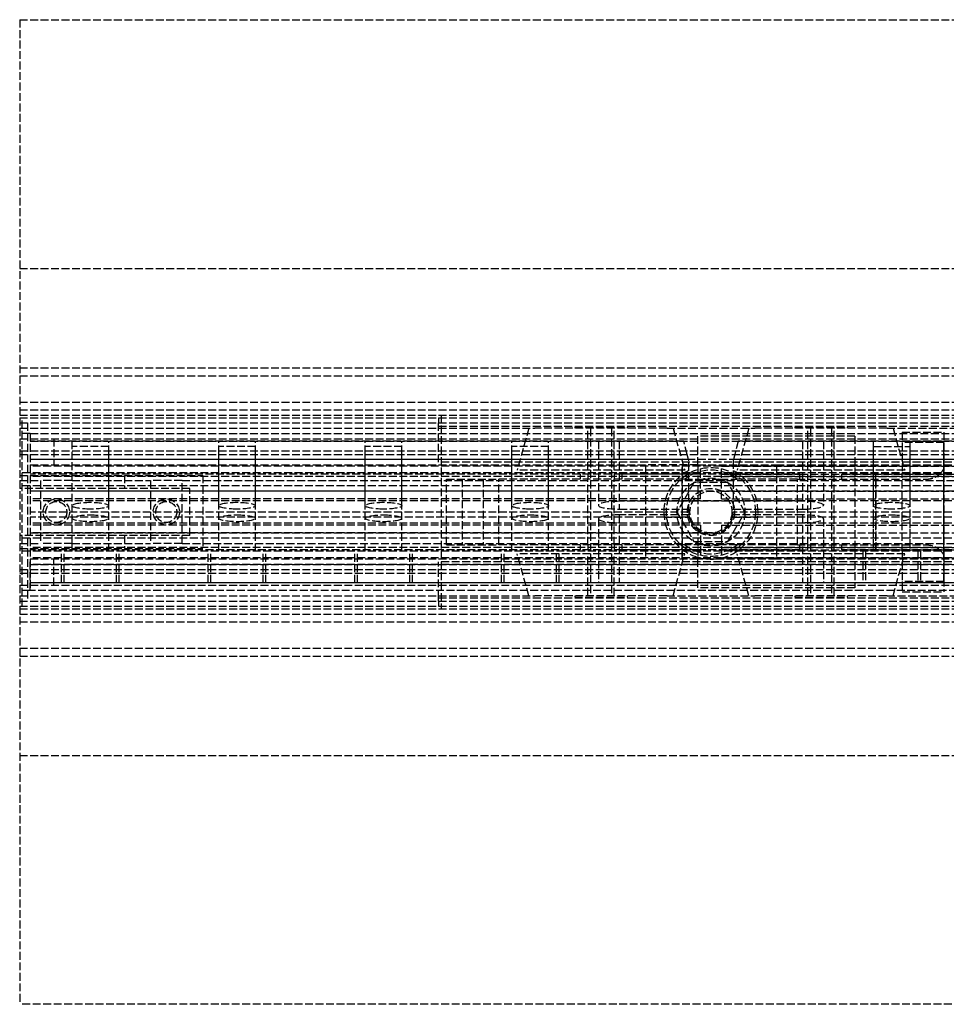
# Model space of a CAD drawing. Header units: millimetres. Extents: x 0 to 2050, y -94 to 94.
# Tile 1 of 3: x 0 to 177, y -94 to 94. Entities that reach past the tile are written whole.
import ezdxf

# ---------------------------------------------------------------- set-up
doc = ezdxf.new("R2010")
doc.units = ezdxf.units.MM
doc.header["$LTSCALE"] = 10
doc.linetypes.add('ALLCAD_Strich', pattern=[0.2, 0.15, -0.05])
doc.layers.add('BESCH_KONT_sich_schn_grun_2d', color=10, linetype='Continuous')

msp = doc.modelspace()

# ---------------------------------------------------------------- linework, layer by layer
at = {"layer": 'BESCH_KONT_sich_schn_grun_2d', "linetype": 'ALLCAD_Strich'}
for p, q in [((4.547473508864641e-13, 94), (2050, 94)), ((4.547473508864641e-13, 94), (4.547473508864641e-13, -94)), ((4.547473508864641e-13, 46.5), (2050, 46.5)), ((5.684341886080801e-13, 27.49999999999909), (2050, 27.49999999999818)), ((4.547473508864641e-13, 27.5), (2050, 27.5)), ((5.684341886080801e-13, 25.99999999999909), (2050, 25.99999999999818)), ((0.002713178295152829, 25.99499999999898), (5.684341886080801e-13, 25.99499999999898)), ((0.001705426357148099, 25.99999999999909), (0.001705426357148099, 25.99499999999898)), ((0.002713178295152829, 25.99999999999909), (0.002713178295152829, 25.99499999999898)), ((0.002713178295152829, 25.99499999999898), (0.003488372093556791, 25.99499999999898)), ((0.002868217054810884, 25.99999999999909), (0.002868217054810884, 25.99499999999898)), ((0.003333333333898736, 25.99999999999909), (0.003333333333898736, 25.99499999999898)), ((0.003488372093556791, 25.99999999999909), (0.003488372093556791, 25.99499999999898)), ((0.003488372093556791, 25.99499999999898), (0.006201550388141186, 25.99499999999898)), ((0.004496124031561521, 25.99999999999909), (0.004496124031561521, 25.99499999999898)), ((0.006201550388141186, 25.99999999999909), (0.006201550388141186, 25.99499999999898)), ((0.007131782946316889, 25.99999999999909), (0.007131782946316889, 25.99499999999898)), ((0.01085271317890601, 25.99499999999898), (0.007131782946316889, 25.99499999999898)), ((0.008837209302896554, 25.99999999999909), (0.008837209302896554, 25.99499999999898)), ((0.008857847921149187, 25.99499999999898), (0.008857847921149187, 25.99999999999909)), ((0.0104082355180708, 25.99999999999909), (0.0104082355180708, 25.99499999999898)), ((0.01085271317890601, 25.99999999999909), (0.01085271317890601, 25.99499999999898)), ((0.01085271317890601, 25.99499999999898), (0.01302325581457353, 25.99499999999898)), ((0.01133846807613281, 25.99999999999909), (0.01133846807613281, 25.99499999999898)), ((0.01302325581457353, 25.99999999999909), (0.01302325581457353, 25.99499999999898)), ((0.01379844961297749, 25.99999999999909), (0.01379844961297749, 25.99499999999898)), ((0.01651162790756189, 25.99499999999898), (0.01379844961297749, 25.99499999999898)), ((0.01550387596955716, 25.99999999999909), (0.01550387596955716, 25.99499999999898)), ((0.01651162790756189, 25.99999999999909), (0.01651162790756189, 25.99499999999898)), ((0.01651162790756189, 25.99499999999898), (0.01728682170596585, 25.99499999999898)), ((0.01666666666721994, 25.99999999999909), (0.01666666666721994, 25.99499999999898)), ((0.01713178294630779, 25.99999999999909), (0.01713178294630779, 25.99499999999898)), ((0.01728682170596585, 25.99999999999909), (0.01728682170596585, 25.99499999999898)), ((0.01728682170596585, 25.99499999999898), (0.02000000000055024, 25.99499999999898)), ((0.01829457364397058, 25.99999999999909), (0.01829457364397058, 25.99499999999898)), ((0.02000000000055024, 25.99999999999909), (0.02000000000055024, 25.99499999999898)), ((4.547473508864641e-13, 20.99999999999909), (2020, 20.99999999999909)), ((5.684341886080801e-13, 19.49999999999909), (2050, 19.49999999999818)), ((0.002713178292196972, 19.49499999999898), (4.547473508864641e-13, 19.49499999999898)), ((0.001705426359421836, 19.49999999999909), (0.001705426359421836, 19.49499999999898)), ((0.002713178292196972, 19.49999999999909), (0.002713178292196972, 19.49499999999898)), ((0.002713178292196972, 19.49499999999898), (0.003488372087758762, 19.49499999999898)), ((0.002868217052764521, 19.49999999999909), (0.002868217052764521, 19.49499999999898)), ((0.00333333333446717, 19.49999999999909), (0.00333333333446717, 19.49499999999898)), ((0.00348837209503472, 19.49999999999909), (0.00348837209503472, 19.49499999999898)), ((0.00348837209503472, 19.49499999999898), (0.006201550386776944, 19.49499999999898)), ((0.004496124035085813, 19.49999999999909), (0.004496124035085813, 19.49499999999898)), ((0.006201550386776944, 19.49999999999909), (0.006201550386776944, 19.49499999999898)), ((0.007131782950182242, 19.49999999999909), (0.007131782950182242, 19.49499999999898)), ((0.01085271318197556, 19.49499999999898), (0.007131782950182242, 19.49499999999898)), ((0.00883720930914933, 19.49999999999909), (0.00883720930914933, 19.49499999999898)), ((0.008857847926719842, 19.49499999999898), (0.008857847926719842, 19.49999999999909)), ((0.01040823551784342, 19.49999999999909), (0.01040823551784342, 19.49499999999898)), ((0.01085271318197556, 19.49999999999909), (0.01085271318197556, 19.49499999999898)), ((0.01085271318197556, 19.49499999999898), (0.01302325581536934, 19.49499999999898)), ((0.01133846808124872, 19.49999999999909), (0.01133846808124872, 19.49499999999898)), ((0.01302325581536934, 19.49999999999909), (0.01302325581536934, 19.49499999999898)), ((0.01379844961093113, 19.49999999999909), (0.01379844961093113, 19.49499999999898)), ((0.01651162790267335, 19.49499999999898), (0.01379844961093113, 19.49499999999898)), ((0.01550387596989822, 19.49999999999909), (0.01550387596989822, 19.49499999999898)), ((0.01651162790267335, 19.49999999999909), (0.01651162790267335, 19.49499999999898)), ((0.01651162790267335, 19.49499999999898), (0.01728682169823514, 19.49499999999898)), ((0.0166666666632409, 19.49999999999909), (0.0166666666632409, 19.49499999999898)), ((0.01713178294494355, 19.49999999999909), (0.01713178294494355, 19.49499999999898)), ((0.0172868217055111, 19.49999999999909), (0.0172868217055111, 19.49499999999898)), ((0.0172868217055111, 19.49499999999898), (0.01999999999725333, 19.49499999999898)), ((0.0182945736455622, 19.49999999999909), (0.0182945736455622, 19.49499999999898)), ((0.01999999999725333, 19.49999999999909), (0.01999999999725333, 19.49499999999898)), ((4.547473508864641e-13, 18.49999999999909), (2020, 18.49999999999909)), ((4.547473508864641e-13, 17.99999999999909), (2020, 17.99999999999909)), ((5.684341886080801e-13, 16.99999999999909), (2050, 16.99999999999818)), ((0.5000000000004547, -18), (0.5000000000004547, 18)), ((1.500000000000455, 17), (1.500000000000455, -17)), ((1.502713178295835, 16.99499999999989), (1.500000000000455, 16.99499999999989)), ((1.501705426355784, 17), (1.501705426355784, 16.99499999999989)), ((1.502713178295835, 17), (1.502713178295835, 16.99499999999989)), ((1.502713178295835, 16.99499999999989), (1.503488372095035, 16.99499999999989)), ((1.502868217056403, 17), (1.502868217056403, 16.99499999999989)), ((1.503333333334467, 17), (1.503333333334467, 16.99499999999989)), ((1.503488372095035, 17), (1.503488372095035, 16.99499999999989)), ((1.503488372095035, 16.99499999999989), (1.506201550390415, 16.99499999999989)), ((1.504496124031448, 17), (1.504496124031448, 16.99499999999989)), ((1.506201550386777, 17), (1.506201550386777, 16.99499999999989)), ((1.507131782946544, 17), (1.507131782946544, 16.99499999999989)), ((1.510852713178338, 16.99499999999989), (1.507131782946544, 16.99499999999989)), ((1.508837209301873, 17), (1.508837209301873, 16.99499999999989)), ((1.508857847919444, 16.99499999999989), (1.508857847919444, 17)), ((1.510408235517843, 17), (1.510408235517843, 16.99499999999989)), ((1.510852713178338, 17), (1.510852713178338, 16.99499999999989)), ((1.510852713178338, 16.99499999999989), (1.513023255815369, 16.99499999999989)), ((1.511338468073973, 17), (1.511338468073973, 16.99499999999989)), ((1.513023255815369, 17), (1.513023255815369, 16.99499999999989)), ((1.513798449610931, 17), (1.513798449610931, 16.99499999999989)), ((1.516511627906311, 16.99499999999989), (1.513798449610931, 16.99499999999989)), ((1.51550387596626, 17), (1.51550387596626, 16.99499999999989)), ((1.516511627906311, 17), (1.516511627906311, 16.99499999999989)), ((1.516511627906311, 16.99499999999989), (1.517286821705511, 16.99499999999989)), ((1.516666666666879, 17), (1.516666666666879, 16.99499999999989)), ((1.517131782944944, 17), (1.517131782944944, 16.99499999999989)), ((1.517286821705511, 17), (1.517286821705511, 16.99499999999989)), ((1.517286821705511, 16.99499999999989), (1.520000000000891, 16.99499999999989)), ((1.518294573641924, 17), (1.518294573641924, 16.99499999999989)), ((1.519999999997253, 17), (1.519999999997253, 16.99499999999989)), ((80.00000000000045, 18), (80.00000000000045, 17)), ((80.00000000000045, 16.37499999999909), (80.00000000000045, 17)), ((80.50000000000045, 18.5), (80.50000000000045, -18.5)), ((4.547473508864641e-13, 15.99999999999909), (98.36877951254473, 15.99999999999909)), ((80.00000000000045, 9.49999999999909), (80.00000000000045, 16.37499999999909)), ((80.00000000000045, 16.37499999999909), (2020, 16.37499999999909)), ((97.23255813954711, 15.99999999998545), (95.00000000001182, 7.999999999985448)), ((123.6312204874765, 15.99999999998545), (98.36877951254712, 15.99999999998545)), ((106.0000000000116, 16.25000000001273), (116.0000000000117, 16.25000000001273)), ((106.0000000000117, 16.25000000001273), (106.0000000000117, 16.00000000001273)), ((108.5000000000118, 7.999999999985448), (108.5000000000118, 15.99999999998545)), ((109.0000000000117, 16.00000000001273), (109.0000000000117, -15.99999999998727)), ((113.0000000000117, 16.00000000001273), (113.0000000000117, -15.99999999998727)), ((113.5000000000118, 7.999999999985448), (113.5000000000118, 15.99999999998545)), ((116.0000000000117, 16.25000000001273), (116.0000000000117, 16.00000000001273)), ((123.631220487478, 15.99999999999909), (140.3687795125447, 15.99999999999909)), ((124.7674418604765, 15.99999999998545), (127.0000000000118, 7.999999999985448)), ((139.2325581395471, 15.99999999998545), (137.0000000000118, 7.999999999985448)), ((165.6312204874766, 15.99999999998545), (140.368779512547, 15.99999999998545)), ((148.0000000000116, 16.25000000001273), (158.0000000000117, 16.25000000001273)), ((148.0000000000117, 16.25000000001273), (148.0000000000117, 16.00000000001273)), ((150.5000000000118, 7.999999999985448), (150.5000000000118, 15.99999999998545)), ((151.0000000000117, 16.00000000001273), (151.0000000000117, -15.99999999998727)), ((155.0000000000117, 16.00000000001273), (155.0000000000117, -15.99999999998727)), ((155.5000000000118, 7.999999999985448), (155.5000000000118, 15.99999999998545)), ((158.0000000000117, 16.25000000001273), (158.0000000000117, 16.00000000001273)), ((165.631220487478, 15.99999999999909), (408.3687795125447, 15.99999999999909)), ((166.7674418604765, 15.99999999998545), (169.0000000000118, 7.999999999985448)), ((168.5009882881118, 15.25000000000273), (176.5009882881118, 15.25000000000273)), ((168.5009882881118, 15.25000000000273), (168.5009882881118, 13.28464834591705)), ((176.5009882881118, 15.25000000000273), (176.5009882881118, -15.25000000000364)), ((4.547473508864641e-13, 13.99999999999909), (2020, 13.99999999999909)), ((2.000000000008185, 14.99999999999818), (0.5000000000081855, 14.99999999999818)), ((2.000000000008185, 14.99999999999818), (2.000000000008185, -15.00000000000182)), ((2.000000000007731, 14.99999999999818), (1005.000000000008, 14.99999999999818)), ((2.000000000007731, 14.99999999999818), (2.000000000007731, 8.999999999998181)), ((126.8125000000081, 13.49999999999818), (2.000000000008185, 13.49999999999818)), ((2.000000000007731, 13.49999999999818), (1005.000000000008, 13.49999999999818)), ((6.500000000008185, 13.99999999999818), (6.500000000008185, 8.999999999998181)), ((10.00000000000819, 5.999999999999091), (10.00000000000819, 13.49999999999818)), ((17.00000000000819, 1.203703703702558), (17.00000000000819, 13.49999999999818)), ((38.00000000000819, 1.203703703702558), (38.00000000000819, 13.49999999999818)), ((45.00000000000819, 1.203703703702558), (45.00000000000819, 13.49999999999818)), ((66.00000000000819, 1.203703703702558), (66.00000000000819, 13.49999999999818)), ((73.00000000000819, 1.203703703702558), (73.00000000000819, 13.49999999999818)), ((94.00000000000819, 1.203703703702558), (94.00000000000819, 13.49999999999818)), ((101.0000000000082, 1.203703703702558), (101.0000000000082, 13.49999999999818)), ((110.5000000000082, 13.49999999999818), (110.5000000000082, 1.296296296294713)), ((114.5000000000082, 13.49999999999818), (114.5000000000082, 0.5555555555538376)), ((127.4375000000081, 10.99999999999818), (126.8125000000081, 13.49999999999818)), ((159.5000000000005, 14.49999999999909), (129.5000000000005, 14.49999999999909)), ((129.5000000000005, 8.99999999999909), (129.5000000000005, 14.49999999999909)), ((137.1875000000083, 13.49999999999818), (136.5625000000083, 10.99999999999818)), ((262.0000000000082, 13.49999999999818), (137.1875000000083, 13.49999999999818)), ((149.5000000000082, 13.49999999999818), (149.5000000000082, 0.5555555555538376)), ((153.5000000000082, 13.49999999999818), (153.5000000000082, 1.296296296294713)), ((159.5000000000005, 14.49999999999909), (159.5000000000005, -14.50000000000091)), ((163.0000000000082, 13.49999999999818), (163.0000000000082, 1.203703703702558)), ((176.4967378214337, 13.28464834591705), (168.5009882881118, 13.28464834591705)), ((168.5009882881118, 13.28464834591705), (168.5009882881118, 7.500000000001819)), ((170.0000000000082, 13.49999999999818), (170.0000000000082, 1.203703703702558)), ((176.4967378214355, -13.28464834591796), (176.4967378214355, 13.28464834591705)), ((4.547473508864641e-13, 11.64999999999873), (2020, 11.64999999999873)), ((17.00000000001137, 12.49999999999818), (10.00000000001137, 12.49999999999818)), ((10.00000000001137, 5.999999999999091), (10.00000000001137, 12.49999999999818)), ((17.00000000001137, -7.500000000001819), (17.00000000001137, 12.49999999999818)), ((45.00000000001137, 12.49999999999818), (38.00000000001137, 12.49999999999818)), ((38.00000000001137, -7.500000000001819), (38.00000000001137, 12.49999999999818)), ((45.00000000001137, -7.500000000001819), (45.00000000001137, 12.49999999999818)), ((73.00000000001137, 12.49999999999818), (66.00000000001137, 12.49999999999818)), ((66.00000000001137, -7.500000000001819), (66.00000000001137, 12.49999999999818)), ((73.00000000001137, -7.500000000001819), (73.00000000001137, 12.49999999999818)), ((101.0000000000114, 12.49999999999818), (94.00000000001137, 12.49999999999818)), ((94.00000000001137, -7.500000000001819), (94.00000000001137, 12.49999999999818)), ((101.0000000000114, -7.500000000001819), (101.0000000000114, 12.49999999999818)), ((163.0000000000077, 12.49999999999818), (170.0000000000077, 12.49999999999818)), ((163.0000000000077, 12.49999999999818), (163.0000000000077, -7.500000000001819)), ((170.0000000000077, 12.49999999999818), (170.0000000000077, -7.500000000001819)), ((4.547473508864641e-13, 10.99999999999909), (2020, 10.99999999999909)), ((127.6875000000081, 9.999999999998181), (2.000000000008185, 9.999999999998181)), ((1005.000000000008, 9.999999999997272), (2.000000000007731, 9.999999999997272)), ((2020, 9.49999999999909), (80.00000000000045, 9.49999999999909)), ((127.6875000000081, 9.999999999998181), (127.4375000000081, 10.99999999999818)), ((127.7500000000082, 9.749999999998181), (127.687500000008, 9.999999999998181)), ((127.7500000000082, 7.933315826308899), (127.7500000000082, 9.749999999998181)), ((136.3125000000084, 9.999999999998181), (136.2500000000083, 9.749999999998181)), ((136.2500000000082, 9.749999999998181), (136.2500000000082, 7.933315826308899)), ((136.5625000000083, 10.99999999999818), (136.3125000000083, 9.999999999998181)), ((262.0000000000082, 9.999999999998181), (136.3125000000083, 9.999999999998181)), ((2.000000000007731, 8.999999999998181), (119.5000000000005, 8.999999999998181)), ((2.00271317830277, 8.994999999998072), (2.000000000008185, 8.994999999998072)), ((130.0000000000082, 8.749999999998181), (2.000000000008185, 8.749999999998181)), ((262.0000000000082, 8.749999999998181), (2.000000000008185, 8.749999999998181)), ((2.001705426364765, 8.999999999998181), (2.001705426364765, 8.994999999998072)), ((2.00271317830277, 8.999999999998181), (2.00271317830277, 8.994999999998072)), ((2.00271317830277, 8.994999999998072), (2.003488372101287, 8.994999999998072)), ((2.002868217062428, 8.999999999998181), (2.002868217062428, 8.994999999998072)), ((2.003333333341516, 8.999999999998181), (2.003333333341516, 8.994999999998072)), ((2.003488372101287, 8.999999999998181), (2.003488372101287, 8.994999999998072)), ((2.003488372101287, 8.994999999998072), (2.006201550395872, 8.994999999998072)), ((2.004496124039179, 8.999999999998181), (2.004496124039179, 8.994999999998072)), ((2.006201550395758, 8.999999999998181), (2.006201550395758, 8.994999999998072)), ((2.007131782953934, 8.999999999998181), (2.007131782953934, 8.994999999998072)), ((2.010852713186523, 8.994999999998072), (2.007131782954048, 8.994999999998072)), ((2.008837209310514, 8.999999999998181), (2.008837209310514, 8.994999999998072)), ((2.008857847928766, 8.994999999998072), (2.008857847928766, 8.999999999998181)), ((2.010408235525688, 8.999999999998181), (2.010408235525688, 8.994999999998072)), ((2.010852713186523, 8.999999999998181), (2.010852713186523, 8.994999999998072)), ((2.010852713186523, 8.994999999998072), (2.013023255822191, 8.994999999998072)), ((2.011338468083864, 8.999999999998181), (2.011338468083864, 8.994999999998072)), ((2.013023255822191, 8.999999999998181), (2.013023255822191, 8.994999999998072)), ((2.013798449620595, 8.999999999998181), (2.013798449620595, 8.994999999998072)), ((2.016511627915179, 8.994999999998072), (2.013798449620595, 8.994999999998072)), ((2.015503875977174, 8.999999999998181), (2.015503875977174, 8.994999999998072)), ((2.016511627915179, 8.999999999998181), (2.016511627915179, 8.994999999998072)), ((2.016511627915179, 8.994999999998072), (2.017286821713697, 8.994999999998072)), ((2.016666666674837, 8.999999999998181), (2.016666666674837, 8.994999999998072)), ((2.017131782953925, 8.999999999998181), (2.017131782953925, 8.994999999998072)), ((2.017286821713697, 8.999999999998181), (2.017286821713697, 8.994999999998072)), ((2.017286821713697, 8.994999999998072), (2.020000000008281, 8.994999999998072)), ((2.018294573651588, 8.999999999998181), (2.018294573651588, 8.994999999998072)), ((2.020000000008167, 8.999999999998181), (2.020000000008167, 8.994999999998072)), ((127.0000000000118, 7.999999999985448), (95.00000000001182, 7.999999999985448)), ((129.5000000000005, 8.99999999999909), (119.5000000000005, 8.99999999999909)), ((119.5000000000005, 8.99999999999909), (119.5000000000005, -9.00000000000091)), ((126.5000000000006, -9.00000000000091), (126.5000000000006, 8.99999999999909)), ((126.5000000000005, 8.99999999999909), (126.5000000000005, -9.00000000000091)), ((127.7500000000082, -1.818989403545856e-12), (127.7500000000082, 7.933315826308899)), ((129.5000000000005, 8.99999999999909), (144.5000000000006, 8.99999999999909)), ((129.5000000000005, 8.99999999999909), (129.5000000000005, -9.00000000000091)), ((130.0000000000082, 6.749999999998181), (130.0000000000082, 8.749999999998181)), ((134.0000000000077, 8.749999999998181), (262.0000000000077, 8.749999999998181)), ((134.0000000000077, 6.749999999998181), (134.0000000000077, 8.749999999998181)), ((136.2500000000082, 7.933315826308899), (136.2500000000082, -1.818989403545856e-12)), ((169.0000000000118, 7.999999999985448), (137.0000000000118, 7.999999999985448)), ((144.5000000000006, 8.99999999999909), (144.5000000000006, -9.00000000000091)), ((144.5000000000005, 8.999999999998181), (619.5000000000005, 8.999999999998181)), ((176.4639936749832, -8.209515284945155), (176.4639936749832, 8.209515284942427)), ((2020, 7.499999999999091), (4.547473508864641e-13, 7.499999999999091)), ((7.73070496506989e-12, 7), (35.00000000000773, 7)), ((4.547473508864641e-13, 5.999999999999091), (4.000000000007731, 5.999999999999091)), ((106.9999999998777, 7.249999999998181), (2.000000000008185, 7.249999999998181)), ((106.9999999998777, 7.249999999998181), (2.000000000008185, 7.249999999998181)), ((130.0000000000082, 6.749999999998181), (2.000000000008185, 6.749999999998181)), ((262.0000000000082, 6.749999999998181), (2.000000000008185, 6.749999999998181)), ((10.00000000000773, 5.999999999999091), (4.000000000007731, 5.999999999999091)), ((4.000000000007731, 5.999999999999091), (4.000000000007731, -6.000000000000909)), ((10.00000000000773, -6.000000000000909), (10.00000000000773, 5.999999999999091)), ((10.00000000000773, 5.999999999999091), (25.00000000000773, 5.999999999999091)), ((20.00000000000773, 7), (20.00000000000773, 4.5)), ((31.00000000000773, 5.999999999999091), (25.00000000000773, 5.999999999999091)), ((25.00000000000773, 5.999999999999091), (25.00000000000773, -6.000000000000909)), ((31.00000000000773, -6.000000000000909), (31.00000000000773, 5.999999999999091)), ((31.00000000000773, 5.999999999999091), (1989.000000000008, 5.999999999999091)), ((35.00000000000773, 7), (35.00000000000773, -7)), ((81.50000000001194, 6.250000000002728), (91.50000000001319, 6.250000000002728)), ((81.50000000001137, -6.250000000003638), (81.50000000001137, 6.250000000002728)), ((84.50000000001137, 6.250000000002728), (84.50000000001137, -6.250000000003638)), ((88.50000000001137, 6.250000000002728), (88.50000000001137, -6.250000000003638)), ((127.0062539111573, 6.250000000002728), (91.50000000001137, 6.250000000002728)), ((91.50000000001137, -6.250000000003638), (91.50000000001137, 6.250000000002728)), ((91.50170542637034, 6.244651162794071), (91.50170542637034, 6.247286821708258)), ((91.50271317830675, 6.2419379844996), (91.50348837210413, 6.2419379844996)), ((91.5028682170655, 6.248449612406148), (91.50333333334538, 6.248449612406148)), ((91.50333333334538, 6.243488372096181), (91.5028682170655, 6.243488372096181)), ((91.50449612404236, 6.247286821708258), (91.50449612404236, 6.244651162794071)), ((91.50620155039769, 6.244651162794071), (91.50620155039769, 6.247286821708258)), ((91.50713178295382, 6.24984496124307), (91.50713178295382, 6.242093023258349)), ((91.50883720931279, 6.24984496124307), (91.50713178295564, 6.24984496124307)), ((91.50713178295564, 6.242093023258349), (91.51085271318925, 6.242093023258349)), ((91.50883720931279, 6.247209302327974), (91.50883720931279, 6.24984496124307)), ((91.51085271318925, 6.247209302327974), (91.50883720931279, 6.247209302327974)), ((91.50885784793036, 6.243643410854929), (91.50885784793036, 6.245813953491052)), ((91.50885784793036, 6.245813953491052), (91.51040823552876, 6.245813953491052)), ((91.51040823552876, 6.243643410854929), (91.50885784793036, 6.243643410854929)), ((91.51133846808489, 6.244883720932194), (91.51133846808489, 6.244573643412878)), ((91.51302325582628, 6.244263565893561), (91.51302325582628, 6.245038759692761)), ((91.51379844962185, 6.247286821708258), (91.51379844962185, 6.244651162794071)), ((91.51550387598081, 6.244651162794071), (91.51550387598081, 6.247286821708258)), ((91.51651162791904, 6.2419379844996), (91.51728682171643, 6.2419379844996)), ((91.51666666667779, 6.248449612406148), (91.51713178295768, 6.248449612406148)), ((91.51713178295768, 6.243488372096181), (91.51666666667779, 6.243488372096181)), ((91.51829457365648, 6.247286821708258), (91.51829457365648, 6.244651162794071)), ((91.5200000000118, 6.244651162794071), (91.5200000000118, 6.247286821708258)), ((114.9999999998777, 7.249999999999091), (106.9999999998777, 7.25)), ((106.9999999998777, 7.25), (106.9999999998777, 6.25)), ((108.4999999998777, 7.25), (108.4999999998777, 6.25)), ((108.5000000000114, -6.250000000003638), (108.5000000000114, 6.250000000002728)), ((113.4999999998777, 7.249999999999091), (113.4999999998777, 6.249999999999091)), ((113.5000000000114, -6.250000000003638), (113.5000000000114, 6.250000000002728)), ((130.0000000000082, 7.249999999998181), (114.9999999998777, 7.249999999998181)), ((149.0000000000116, 7.249999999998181), (114.9999999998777, 7.249999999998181)), ((114.9999999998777, 7.249999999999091), (114.9999999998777, 6.249999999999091)), ((127.0062539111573, 6.250000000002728), (130.2146428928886, 6.250000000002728)), ((130.0000000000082, 2.499999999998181), (130.0000000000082, 6.749999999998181)), ((130.2146428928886, 6.250000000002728), (133.7853571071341, 6.250000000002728)), ((133.7853571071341, 6.250000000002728), (136.9937460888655, 6.250000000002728)), ((134.0000000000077, 7.249999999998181), (149.0000000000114, 7.249999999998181)), ((134.0000000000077, 6.749999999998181), (262.0000000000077, 6.749999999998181)), ((134.0000000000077, 2.499999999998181), (134.0000000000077, 6.749999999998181)), ((148.5000000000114, 6.250000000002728), (136.9937460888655, 6.250000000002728)), ((148.5000000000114, -6.250000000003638), (148.5000000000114, 6.250000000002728)), ((148.5000000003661, 6.250000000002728), (172.8759885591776, 6.250000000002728)), ((149.0000000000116, 7.25), (157.0000000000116, 7.249999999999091)), ((149.0000000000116, 6.249999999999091), (149.0000000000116, 7.249999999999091)), ((150.5000000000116, 6.249999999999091), (150.5000000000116, 7.249999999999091)), ((150.5000000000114, -6.250000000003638), (150.5000000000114, 6.250000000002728)), ((155.5000000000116, 6.249999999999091), (155.5000000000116, 7.249999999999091)), ((155.5000000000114, -6.250000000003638), (155.5000000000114, 6.250000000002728)), ((157.0000000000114, 7.249999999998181), (262.0000000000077, 7.249999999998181)), ((262.0000000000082, 7.249999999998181), (157.0000000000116, 7.249999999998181)), ((157.0000000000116, 6.249999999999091), (157.0000000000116, 7.249999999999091)), ((163.5000000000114, 6.250000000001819), (163.5000000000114, 7.500000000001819)), ((163.5000000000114, 6.250000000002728), (163.5000000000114, -6.250000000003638)), ((163.5009882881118, -7.500000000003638), (163.5009882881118, 7.500000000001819)), ((168.5009882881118, -7.500000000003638), (168.5009882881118, 7.500000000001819)), ((2020, 4.999999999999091), (4.547473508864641e-13, 4.999999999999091)), ((0.002713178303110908, 4.5), (7.73070496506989e-12, 4.5)), ((0.002713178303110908, 4.494999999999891), (7.73070496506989e-12, 4.494999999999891)), ((0.001705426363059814, 4.5), (0.001705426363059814, 4.494999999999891)), ((0.002713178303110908, 4.494999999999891), (0.002713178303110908, 4.5)), ((0.002713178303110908, 4.494999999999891), (0.003488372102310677, 4.494999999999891)), ((0.002863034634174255, 4.5), (0.002868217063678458, 4.5)), ((0.002868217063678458, 4.5), (0.002868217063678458, 4.494999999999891)), ((0.003333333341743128, 4.5), (0.002868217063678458, 4.5)), ((0.003333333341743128, 4.5), (0.003333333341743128, 4.494999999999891)), ((0.003481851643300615, 4.5), (0.003488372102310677, 4.5)), ((0.01651162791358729, 4.5), (0.003488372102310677, 4.5)), ((0.003488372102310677, 4.5), (0.003488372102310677, 4.494999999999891)), ((0.003488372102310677, 4.494999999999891), (0.00620155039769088, 4.494999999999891)), ((0.004496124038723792, 4.5), (0.004496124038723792, 4.494999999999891)), ((0.006201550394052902, 4.5), (0.006201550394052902, 4.494999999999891)), ((0.00713178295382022, 4.5), (0.00713178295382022, 4.494999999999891)), ((0.01085271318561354, 4.494999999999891), (0.00713178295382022, 4.494999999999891)), ((0.00883720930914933, 4.5), (0.00883720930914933, 4.494999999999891)), ((0.008857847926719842, 4.494999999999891), (0.008857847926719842, 4.5)), ((0.01040823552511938, 4.5), (0.01040823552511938, 4.494999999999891)), ((0.01085271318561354, 4.5), (0.01085271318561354, 4.494999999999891)), ((0.01085271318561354, 4.494999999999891), (0.0130232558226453, 4.494999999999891)), ((0.01133846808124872, 4.5), (0.01133846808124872, 4.494999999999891)), ((0.0130232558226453, 4.5), (0.0130232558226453, 4.494999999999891)), ((0.01379844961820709, 4.5), (0.01379844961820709, 4.494999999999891)), ((0.01651162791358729, 4.494999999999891), (0.01379844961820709, 4.494999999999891)), ((0.0155038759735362, 4.5), (0.0155038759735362, 4.494999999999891)), ((0.01651162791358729, 4.494999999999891), (0.01651162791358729, 4.5)), ((0.01651162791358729, 4.494999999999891), (0.01728682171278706, 4.494999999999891)), ((0.01666148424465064, 4.5), (0.01666666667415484, 4.5)), ((0.01666666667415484, 4.5), (0.01666666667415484, 4.494999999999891)), ((0.01713178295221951, 4.5), (0.01666666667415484, 4.5)), ((0.01713178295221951, 4.5), (0.01713178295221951, 4.494999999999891)), ((0.017280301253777, 4.5), (0.01728682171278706, 4.5)), ((32.50000000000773, 4.5), (0.01728682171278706, 4.5)), ((0.01728682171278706, 4.5), (0.01728682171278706, 4.494999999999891)), ((0.01728682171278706, 4.494999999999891), (0.02000000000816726, 4.494999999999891)), ((0.01829457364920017, 4.5), (0.01829457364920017, 4.494999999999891)), ((0.02000000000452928, 4.5), (0.02000000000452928, 4.494999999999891)), ((2.00271317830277, 3.999999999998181), (2.000000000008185, 3.999999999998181)), ((462.5000000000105, 3.999999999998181), (2.000000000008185, 3.999999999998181)), ((2.001705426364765, 3.994651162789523), (2.001705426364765, 3.99728682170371)), ((2.00271317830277, 3.991937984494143), (2.003488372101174, 3.991937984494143)), ((2.002868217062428, 3.9984496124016), (2.003333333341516, 3.9984496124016)), ((2.003333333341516, 3.993488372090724), (2.002868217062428, 3.993488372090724)), ((2.016511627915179, 3.999999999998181), (2.003488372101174, 3.999999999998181)), ((2.004496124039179, 3.99728682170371), (2.004496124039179, 3.994651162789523)), ((2.006201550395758, 3.994651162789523), (2.006201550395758, 3.99728682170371)), ((2.007131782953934, 3.999844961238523), (2.007131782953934, 3.992093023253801)), ((2.008837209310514, 3.999844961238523), (2.007131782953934, 3.999844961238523)), ((2.007131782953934, 3.992093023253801), (2.010852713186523, 3.992093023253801)), ((2.008837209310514, 3.997209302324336), (2.008837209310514, 3.999844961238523)), ((2.010852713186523, 3.997209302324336), (2.008837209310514, 3.997209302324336)), ((2.008857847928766, 3.993643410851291), (2.008857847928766, 3.995813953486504)), ((2.008857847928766, 3.995813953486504), (2.010408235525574, 3.995813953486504)), ((2.010408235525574, 3.993643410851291), (2.008857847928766, 3.993643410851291)), ((2.01133846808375, 3.994883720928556), (2.01133846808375, 3.99457364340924)), ((2.013023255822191, 3.994263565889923), (2.013023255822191, 3.995038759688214)), ((2.013798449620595, 3.99728682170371), (2.013798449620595, 3.994651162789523)), ((2.015503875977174, 3.994651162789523), (2.015503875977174, 3.99728682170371)), ((2.016511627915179, 3.991937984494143), (2.017286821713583, 3.991937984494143)), ((2.016666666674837, 3.9984496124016), (2.017131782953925, 3.9984496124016)), ((2.017131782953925, 3.993488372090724), (2.016666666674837, 3.993488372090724)), ((130.0000000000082, 3.999999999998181), (2.017286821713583, 3.999999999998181)), ((2.018294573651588, 3.99728682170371), (2.018294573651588, 3.994651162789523)), ((2.020000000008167, 3.994651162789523), (2.020000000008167, 3.99728682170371)), ((32.50000000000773, -4.5), (32.50000000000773, 4.5)), ((128.7500000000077, 5.629165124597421), (125.5000000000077, -1.818989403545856e-12)), ((135.2500000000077, 5.629165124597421), (128.7500000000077, 5.629165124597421)), ((134.0000000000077, 3.999999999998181), (262.0000000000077, 3.999999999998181)), ((138.5000000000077, -1.818989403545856e-12), (135.2500000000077, 5.629165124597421)), ((130.0000000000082, 2.499999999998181), (2.000000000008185, 2.499999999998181)), ((262.0000000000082, 2.129629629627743), (2.000000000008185, 2.129629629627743)), ((149.5000000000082, 2.037037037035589), (114.5000000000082, 2.037037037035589)), ((134.0000000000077, 2.499999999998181), (262.0000000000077, 2.499999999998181)), ((114.5000000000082, 0.5555555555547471), (127.7500000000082, 0.5555555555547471)), ((136.2500000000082, 0.5555555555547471), (149.5000000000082, 0.5555555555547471)), ((123.0000000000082, -1.818989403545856e-12), (2.000000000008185, -1.818989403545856e-12)), ((123.0000000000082, -1.818989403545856e-12), (2.000000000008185, -1.818989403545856e-12)), ((123.055728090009, -1.000000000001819), (2.000000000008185, -1.000000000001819)), ((123.055728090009, -1.000000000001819), (2.000000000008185, -1.000000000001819)), ((17.00000000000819, -7.500000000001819), (17.00000000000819, -1.203703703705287)), ((38.00000000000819, -7.500000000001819), (38.00000000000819, -1.203703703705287)), ((45.00000000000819, -7.500000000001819), (45.00000000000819, -1.203703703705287)), ((66.00000000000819, -7.500000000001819), (66.00000000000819, -1.203703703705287)), ((73.00000000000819, -7.500000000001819), (73.00000000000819, -1.203703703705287)), ((94.00000000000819, -7.500000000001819), (94.00000000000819, -1.203703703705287)), ((101.0000000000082, -7.500000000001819), (101.0000000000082, -1.203703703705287)), ((110.5000000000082, -1.296296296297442), (110.5000000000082, -13.50000000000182)), ((114.5000000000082, -0.5555555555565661), (114.5000000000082, -13.50000000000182)), ((127.7864672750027, -0.5555555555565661), (114.5000000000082, -0.5555555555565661)), ((127.7500000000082, -1.818989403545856e-12), (123.0000000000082, -1.818989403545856e-12)), ((127.7500000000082, -1.818989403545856e-12), (123.0000000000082, -1.818989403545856e-12)), ((127.8693220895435, -1.000000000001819), (123.055728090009, -1.000000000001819)), ((123.055728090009, -1.000000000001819), (127.8693220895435, -1.000000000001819)), ((125.5000000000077, -1.818989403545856e-12), (128.7500000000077, -5.629165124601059)), ((135.2500000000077, -5.629165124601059), (138.5000000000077, -1.818989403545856e-12)), ((140.9442719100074, -1.000000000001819), (136.1306779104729, -1.000000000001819)), ((136.1306779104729, -1.000000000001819), (140.9442719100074, -1.000000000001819)), ((149.5000000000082, -0.5555555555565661), (136.2135327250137, -0.5555555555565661)), ((141.0000000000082, -1.818989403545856e-12), (136.2500000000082, -1.818989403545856e-12)), ((141.0000000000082, -1.818989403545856e-12), (136.2500000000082, -1.818989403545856e-12)), ((262.0000000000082, -1.000000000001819), (140.9442719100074, -1.000000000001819)), ((262.0000000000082, -1.000000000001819), (140.9442719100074, -1.000000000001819)), ((262.0000000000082, -1.818989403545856e-12), (141.0000000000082, -1.818989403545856e-12)), ((262.0000000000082, -1.818989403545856e-12), (141.0000000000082, -1.818989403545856e-12)), ((149.5000000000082, -0.5555555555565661), (149.5000000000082, -13.50000000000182)), ((153.5000000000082, -1.296296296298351), (153.5000000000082, -13.50000000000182)), ((163.0000000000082, -1.203703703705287), (163.0000000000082, -7.500000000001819)), ((170.0000000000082, -1.203703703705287), (170.0000000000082, -7.500000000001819)), ((262.0000000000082, -2.129629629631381), (2.000000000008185, -2.129629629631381)), ((130.0000000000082, -2.500000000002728), (2.000000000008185, -2.500000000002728)), ((114.5000000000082, -2.037037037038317), (149.5000000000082, -2.037037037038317)), ((130.0000000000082, -2.500000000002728), (130.0000000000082, -6.750000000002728)), ((134.0000000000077, -2.500000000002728), (262.0000000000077, -2.500000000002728)), ((134.0000000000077, -2.500000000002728), (134.0000000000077, -6.750000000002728)), ((32.50000000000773, -4.5), (7.73070496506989e-12, -4.5)), ((2020, -5.000000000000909), (4.547473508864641e-13, -5.000000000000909)), ((130.0000000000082, -4.000000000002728), (2.000000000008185, -4.000000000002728)), ((2.000000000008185, -4.000000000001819), (462.5000000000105, -4.000000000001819)), ((20.00000000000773, -4.5), (20.00000000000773, -7)), ((128.7500000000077, -5.629165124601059), (135.2500000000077, -5.629165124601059)), ((134.0000000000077, -4.000000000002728), (262.0000000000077, -4.000000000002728)), ((4.547473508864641e-13, -6.000000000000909), (4.000000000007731, -6.000000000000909)), ((7.73070496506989e-12, -7), (35.00000000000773, -7)), ((2020, -7.500000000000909), (4.547473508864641e-13, -7.500000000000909)), ((130.0000000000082, -6.750000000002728), (2.000000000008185, -6.750000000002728)), ((262.0000000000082, -6.750000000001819), (2.000000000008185, -6.750000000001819)), ((106.9999999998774, -7.250000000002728), (2.000000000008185, -7.250000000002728)), ((106.9999999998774, -7.250000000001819), (2.000000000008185, -7.250000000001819)), ((10.00000000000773, -6.000000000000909), (4.000000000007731, -6.000000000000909)), ((8.000000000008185, -13.50000000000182), (8.000000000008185, -7.500000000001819)), ((8.500000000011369, -13.50000000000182), (8.500000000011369, -7.500000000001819)), ((10.00000000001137, -7.500000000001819), (10.00000000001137, -6.000000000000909)), ((10.00000000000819, -7.500000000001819), (10.00000000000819, -6.000000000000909)), ((10.00000000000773, -6.000000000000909), (25.00000000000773, -6.000000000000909)), ((18.50000000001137, -13.50000000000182), (18.50000000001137, -7.500000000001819)), ((19.00000000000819, -13.50000000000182), (19.00000000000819, -7.500000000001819)), ((31.00000000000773, -6.000000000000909), (25.00000000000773, -6.000000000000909)), ((31.00000000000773, -6.000000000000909), (1989.000000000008, -6.000000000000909)), ((36.00000000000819, -13.50000000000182), (36.00000000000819, -7.500000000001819)), ((36.50000000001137, -13.50000000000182), (36.50000000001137, -7.500000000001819)), ((46.50000000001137, -13.50000000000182), (46.50000000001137, -7.500000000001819)), ((47.00000000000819, -13.50000000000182), (47.00000000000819, -7.500000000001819)), ((64.00000000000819, -13.50000000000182), (64.00000000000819, -7.500000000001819)), ((64.50000000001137, -13.50000000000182), (64.50000000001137, -7.500000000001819)), ((74.50000000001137, -13.50000000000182), (74.50000000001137, -7.500000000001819)), ((75.00000000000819, -13.50000000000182), (75.00000000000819, -7.500000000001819)), ((81.50000000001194, -6.250000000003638), (91.50000000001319, -6.250000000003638)), ((127.0062539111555, -6.250000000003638), (91.50000000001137, -6.250000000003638)), ((92.00000000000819, -13.50000000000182), (92.00000000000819, -7.500000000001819)), ((92.50000000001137, -13.50000000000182), (92.50000000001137, -7.500000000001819)), ((102.5000000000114, -13.50000000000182), (102.5000000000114, -7.500000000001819)), ((103.0000000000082, -13.50000000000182), (103.0000000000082, -7.500000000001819)), ((106.9999999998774, -6.25), (106.9999999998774, -7.25)), ((114.9999999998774, -7.25), (106.9999999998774, -7.25)), ((108.4999999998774, -6.25), (108.4999999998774, -7.25)), ((113.4999999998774, -6.25), (113.4999999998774, -7.25)), ((114.9999999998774, -6.25), (114.9999999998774, -7.25)), ((130.0000000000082, -7.250000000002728), (114.9999999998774, -7.250000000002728)), ((149.0000000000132, -7.250000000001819), (114.9999999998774, -7.250000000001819)), ((130.214642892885, -6.250000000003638), (127.0062539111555, -6.250000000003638)), ((130.0000000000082, -6.750000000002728), (130.0000000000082, -8.750000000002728)), ((133.7853571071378, -6.250000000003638), (130.214642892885, -6.250000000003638)), ((136.9937460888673, -6.250000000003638), (133.7853571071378, -6.250000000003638)), ((134.0000000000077, -6.750000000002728), (262.0000000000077, -6.750000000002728)), ((134.0000000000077, -6.750000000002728), (134.0000000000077, -8.750000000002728)), ((134.0000000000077, -7.250000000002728), (149.0000000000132, -7.250000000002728)), ((148.5000000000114, -6.250000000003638), (136.9937460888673, -6.250000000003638)), ((148.5000000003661, -6.250000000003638), (172.8759885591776, -6.250000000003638)), ((149.0000000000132, -7.25), (149.0000000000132, -6.25)), ((149.0000000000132, -7.25), (157.0000000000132, -7.25)), ((150.5000000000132, -7.25), (150.5000000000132, -6.25)), ((155.5000000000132, -7.25), (155.5000000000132, -6.25)), ((157.0000000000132, -7.25), (157.0000000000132, -6.25)), ((157.0000000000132, -7.250000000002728), (262.0000000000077, -7.250000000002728)), ((262.0000000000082, -7.250000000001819), (157.0000000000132, -7.250000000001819)), ((161.0000000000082, -7.500000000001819), (161.0000000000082, -13.50000000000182)), ((161.5000000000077, -7.500000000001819), (161.5000000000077, -13.50000000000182)), ((163.5000000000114, -6.250000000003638), (163.5000000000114, -7.500000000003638)), ((168.5009882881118, -7.500000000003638), (168.5009882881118, -13.28464834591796)), ((171.5000000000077, -7.500000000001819), (171.5000000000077, -13.50000000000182)), ((172.0000000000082, -7.500000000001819), (172.0000000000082, -13.50000000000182)), ((130.0000000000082, -8.750000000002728), (2.000000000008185, -8.750000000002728)), ((262.0000000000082, -8.750000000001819), (2.000000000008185, -8.750000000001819)), ((119.5000000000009, -9.000000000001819), (2.000000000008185, -9.000000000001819)), ((2.000000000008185, -15.00000000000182), (2.000000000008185, -9.000000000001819)), ((2.007906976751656, -9.007131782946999), (2.000155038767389, -9.007131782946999)), ((2.000155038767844, -9.007131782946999), (2.000155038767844, -9.010852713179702)), ((2.001550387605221, -9.003333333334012), (2.001550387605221, -9.002868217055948)), ((2.001550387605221, -9.017131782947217), (2.001550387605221, -9.016666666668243)), ((2.001705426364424, -9.010408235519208), (2.001705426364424, -9.008857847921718)), ((2.001705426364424, -9.008857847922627), (2.003875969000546, -9.008857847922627)), ((2.002325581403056, -9.013023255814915), (2.003100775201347, -9.013023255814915)), ((2.002945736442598, -9.011338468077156), (2.002635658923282, -9.011338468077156)), ((2.002713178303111, -9.001705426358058), (2.005348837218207, -9.001705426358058)), ((2.005348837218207, -9.004496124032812), (2.002713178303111, -9.004496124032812)), ((2.002713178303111, -9.00620155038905), (2.005348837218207, -9.00620155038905)), ((2.005348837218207, -9.013798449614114), (2.002713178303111, -9.013798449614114)), ((2.002713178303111, -9.015503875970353), (2.005348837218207, -9.015503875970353)), ((2.005348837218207, -9.018294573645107), (2.002713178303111, -9.018294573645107)), ((2.002713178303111, -9.020000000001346), (2.005348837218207, -9.020000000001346)), ((2.003875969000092, -9.008857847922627), (2.003875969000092, -9.010408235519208)), ((2.005271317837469, -9.010852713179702), (2.005271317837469, -9.008837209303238)), ((2.005271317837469, -9.008837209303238), (2.007906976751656, -9.008837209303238)), ((2.006511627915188, -9.002868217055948), (2.006511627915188, -9.003333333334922)), ((2.006511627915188, -9.016666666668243), (2.006511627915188, -9.017131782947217)), ((2.00790697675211, -9.008837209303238), (2.00790697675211, -9.007131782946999)), ((2.008062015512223, -9.00348837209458), (2.008062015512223, -9.00271317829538)), ((2.008062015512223, -9.017286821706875), (2.008062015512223, -9.016511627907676)), ((6.500000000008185, -14.00000000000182), (6.500000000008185, -9.000000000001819)), ((127.0000000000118, -7.999999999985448), (95.00000000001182, -7.999999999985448)), ((97.23255813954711, -15.99999999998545), (95.00000000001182, -7.999999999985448)), ((108.5000000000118, -15.99999999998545), (108.5000000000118, -7.999999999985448)), ((113.5000000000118, -15.99999999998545), (113.5000000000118, -7.999999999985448)), ((129.5000000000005, -9.00000000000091), (119.5000000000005, -9.00000000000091)), ((124.7674418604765, -15.99999999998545), (127.0000000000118, -7.999999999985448)), ((144.5000000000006, -9.00000000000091), (129.5000000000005, -9.00000000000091)), ((129.5000000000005, -14.50000000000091), (129.5000000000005, -9.00000000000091)), ((134.0000000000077, -8.750000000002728), (262.0000000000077, -8.750000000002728)), ((169.0000000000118, -7.999999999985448), (137.0000000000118, -7.999999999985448)), ((139.2325581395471, -15.99999999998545), (137.0000000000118, -7.999999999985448)), ((619.5000000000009, -9.000000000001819), (144.5000000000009, -9.000000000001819)), ((150.5000000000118, -15.99999999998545), (150.5000000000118, -7.999999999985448)), ((155.5000000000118, -15.99999999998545), (155.5000000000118, -7.999999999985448)), ((166.7674418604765, -15.99999999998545), (169.0000000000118, -7.999999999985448)), ((4.547473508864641e-13, -11.00000000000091), (2020, -11.00000000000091)), ((262.0000000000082, -10.00000000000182), (2.000000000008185, -10.00000000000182)), ((2.000000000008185, -10.00000000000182), (1005.000000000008, -10.00000000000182)), ((80.00000000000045, -16.37500000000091), (80.00000000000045, -9.50000000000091)), ((2020, -9.50000000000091), (80.00000000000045, -9.50000000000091)), ((4.547473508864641e-13, -11.65000000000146), (2020, -11.65000000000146)), ((4.547473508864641e-13, -14.00000000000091), (2020, -14.00000000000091)), ((2.000000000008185, -15.00000000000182), (0.5000000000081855, -15.00000000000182)), ((262.0000000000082, -13.50000000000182), (2.000000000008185, -13.50000000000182)), ((1005.000000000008, -13.50000000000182), (2.000000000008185, -13.50000000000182)), ((1005.000000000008, -15.00000000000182), (2.000000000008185, -15.00000000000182)), ((159.5000000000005, -14.50000000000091), (129.5000000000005, -14.50000000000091)), ((176.4967378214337, -13.28464834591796), (168.5009882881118, -13.28464834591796)), ((168.5009882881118, -13.28464834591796), (168.5009882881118, -15.25000000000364)), ((4.547473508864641e-13, -16.00000000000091), (98.36877951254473, -16.00000000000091)), ((80.00000000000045, -17), (80.00000000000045, -16.37500000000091)), ((80.00000000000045, -16.37500000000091), (2020, -16.37500000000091)), ((123.6312204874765, -15.99999999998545), (98.36877951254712, -15.99999999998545)), ((106.0000000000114, -15.99999999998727), (106.0000000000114, -16.24999999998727)), ((106.0000000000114, -16.24999999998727), (116.0000000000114, -16.24999999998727)), ((116.0000000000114, -15.99999999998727), (116.0000000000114, -16.24999999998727)), ((123.631220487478, -16.00000000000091), (140.3687795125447, -16.00000000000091)), ((165.6312204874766, -15.99999999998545), (140.368779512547, -15.99999999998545)), ((148.0000000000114, -15.99999999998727), (148.0000000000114, -16.24999999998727)), ((148.0000000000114, -16.24999999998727), (158.0000000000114, -16.24999999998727)), ((158.0000000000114, -15.99999999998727), (158.0000000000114, -16.24999999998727)), ((165.631220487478, -16.00000000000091), (408.3687795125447, -16.00000000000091)), ((168.5009882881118, -15.25000000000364), (176.5009882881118, -15.25000000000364)), ((5.684341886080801e-13, -17.00000000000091), (2050, -17.00000000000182)), ((4.547473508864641e-13, -18.00000000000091), (2020, -18.00000000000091)), ((4.547473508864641e-13, -18.50000000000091), (2020, -18.50000000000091)), ((80.00000000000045, -17), (80.00000000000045, -18)), ((5.684341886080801e-13, -19.50000000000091), (2050, -19.50000000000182)), ((4.547473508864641e-13, -21.00000000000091), (2020, -21.00000000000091)), ((5.684341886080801e-13, -26.00000000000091), (2050, -26.00000000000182)), ((5.684341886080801e-13, -27.50000000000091), (2050, -27.50000000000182)), ((4.547473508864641e-13, -27.50000000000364), (2050, -27.50000000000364)), ((4.547473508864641e-13, -46.50000000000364), (2050, -46.50000000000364)), ((2050, -94), (4.547473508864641e-13, -94))]:
    msp.add_line(p, q, dxfattribs=at)
for centre, radius in [((132.0000000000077, -1.818989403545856e-12), 8.5), ((132.0000000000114, -9.094947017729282e-13), 6.5), ((132.0000000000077, -1.818989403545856e-12), 4.5), ((132.0000000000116, -9.094947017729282e-13), 4), ((132.0000000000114, -9.094947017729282e-13), 4), ((7.000000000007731, -9.094947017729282e-13), 2.5), ((7.000000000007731, -9.094947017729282e-13), 2), ((7.000000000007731, -9.094947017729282e-13), 2), ((28.00000000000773, -9.094947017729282e-13), 2.5), ((28.00000000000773, -9.094947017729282e-13), 2), ((28.00000000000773, -9.094947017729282e-13), 2)]:
    msp.add_circle(centre, radius, dxfattribs=at)
for centre, radius, start, end in [((132.0000000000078, -1.818989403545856e-12), 8.999999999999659, 118.1786427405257, 180), ((132.0000000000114, 1.818989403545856e-12), 7.999999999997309, 51.37516712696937, 128.6248328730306), ((132.0000000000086, -1.818989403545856e-12), 8.999999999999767, 0, 61.82135725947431), ((91.50271317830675, 6.247286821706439), 0.002713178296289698, 90, 179.9999999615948), ((91.50271317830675, 6.24465116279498), 0.002713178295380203, 180.0000000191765, 270), ((91.50286821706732, 6.247286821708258), 0.001162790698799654, 90.00000008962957, 180), ((91.50286821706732, 6.244651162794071), 0.001162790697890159, 180.0000000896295, 270), ((91.5033333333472, 6.247286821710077), 0.00116279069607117, 359.9999999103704, 90.00000008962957), ((91.50333333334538, 6.244651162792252), 0.001162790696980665, 270, 8.9629557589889e-08), ((91.50348837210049, 6.24728682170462), 0.002713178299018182, 7.681044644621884e-08, 89.99999992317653), ((91.50348837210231, 6.244651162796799), 0.002713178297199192, 270, 359.9999999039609), ((91.51040823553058, 6.244883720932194), 0.0009302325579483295, 0, 90.00000011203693), ((91.51040823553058, 6.244573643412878), 0.0009302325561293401, 269.999999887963, 0), ((91.51085271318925, 6.245038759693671), 0.002170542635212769, 359.9999999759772, 90), ((91.51085271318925, 6.244263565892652), 0.002170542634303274, 270, 2.39706956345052e-08), ((91.51651162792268, 6.24728682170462), 0.002713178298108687, 90.00000007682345, 179.9999999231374), ((91.51651162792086, 6.244651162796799), 0.002713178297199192, 180.0000000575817, 269.9999999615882), ((91.51666666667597, 6.247286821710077), 0.001162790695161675, 89.99999991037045, 180.0000000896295), ((91.51666666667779, 6.244651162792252), 0.00116279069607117, 179.9999999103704, 270), ((91.51713178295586, 6.247286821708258), 0.001162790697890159, 0, 89.99999991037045), ((91.51713178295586, 6.244651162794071), 0.001162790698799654, 270.0000000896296, 0), ((91.51728682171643, 6.247286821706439), 0.002713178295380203, 3.840522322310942e-08, 90), ((91.51728682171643, 6.24465116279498), 0.002713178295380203, 270, 359.9999999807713), ((2.002713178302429, 3.99728682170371), 0.002713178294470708, 89.99999999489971, 180), ((2.002713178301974, 3.994651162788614), 0.002713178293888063, 179.9999999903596, 270.0000000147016), ((2.002868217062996, 3.997286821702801), 0.001162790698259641, 90.00000002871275, 179.9999999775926), ((2.002868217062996, 3.994651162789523), 0.001162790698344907, 180.0000000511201, 270), ((2.003333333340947, 3.997286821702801), 0.001162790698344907, 2.240738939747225e-08, 89.99999997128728), ((2.003333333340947, 3.994651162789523), 0.001162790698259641, 270.0000000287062, 359.9999999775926), ((2.003488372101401, 3.99728682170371), 0.002713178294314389, 0, 90.00000000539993), ((2.003488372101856, 3.994651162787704), 0.002713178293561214, 269.9999999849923, 1.917655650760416e-08), ((2.010408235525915, 3.994883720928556), 0.0009302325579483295, 0, 90.00000001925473), ((2.010408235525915, 3.99457364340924), 0.0009302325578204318, 269.9999999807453, 0), ((2.01085271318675, 3.995038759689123), 0.002170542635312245, 359.9999999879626, 90.00000000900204), ((2.010852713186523, 3.994263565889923), 0.002170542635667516, 270, 3.0223920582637e-09), ((2.016511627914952, 3.99728682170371), 0.002713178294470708, 89.99999999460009, 180), ((2.016511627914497, 3.994651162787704), 0.002713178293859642, 179.9999999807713, 270.0000000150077), ((2.016666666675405, 3.997286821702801), 0.001162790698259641, 90.00000002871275, 179.9999999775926), ((2.016666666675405, 3.994651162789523), 0.001162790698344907, 180.0000000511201, 270), ((2.017131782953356, 3.997286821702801), 0.001162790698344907, 2.240738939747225e-08, 89.99999997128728), ((2.017131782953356, 3.994651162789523), 0.001162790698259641, 270.0000000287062, 359.9999999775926), ((2.017286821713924, 3.99728682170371), 0.002713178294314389, 0, 90.00000000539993), ((2.017286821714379, 3.994651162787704), 0.002713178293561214, 269.9999999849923, 1.917655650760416e-08), ((132.0000000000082, -1.818989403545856e-12), 9, 180, 0), ((132.000000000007, -1.818989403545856e-12), 4.249999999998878, 180, 193.6089606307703), ((132.0000000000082, -1.818989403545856e-12), 4.249999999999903, 193.6089606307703, 346.3910393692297), ((132.0000000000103, -1.818989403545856e-12), 4.24999999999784, 346.3910393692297, 0), ((132.0000000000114, -4.547473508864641e-12), 7.999999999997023, 231.3751671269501, 308.6248328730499), ((2.002713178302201, -9.00271317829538), 0.002713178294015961, 89.99999999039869, 180.0000000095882), ((2.002713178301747, -9.00348837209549), 0.002713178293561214, 179.9999999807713, 270.0000000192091), ((2.002713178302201, -9.016511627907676), 0.002713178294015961, 89.99999999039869, 180.0000000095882), ((2.002713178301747, -9.017286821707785), 0.002713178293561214, 179.9999999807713, 270.0000000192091), ((2.002325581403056, -9.010852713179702), 0.002170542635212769, 179.9999999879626, 270.0000000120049), ((2.002713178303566, -9.002868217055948), 0.001162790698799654, 90.00000004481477, 179.9999999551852), ((2.002713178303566, -9.003333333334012), 0.001162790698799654, 180.0000000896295, 270), ((2.002713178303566, -9.016666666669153), 0.001162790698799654, 90.00000004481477, 179.9999999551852), ((2.002713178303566, -9.017131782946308), 0.001162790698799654, 180.0000000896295, 270), ((2.002635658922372, -9.010408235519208), 0.0009302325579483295, 179.9999999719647, 270), ((2.002945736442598, -9.010408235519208), 0.0009302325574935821, 269.9999999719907, 0), ((2.003100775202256, -9.010852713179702), 0.002170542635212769, 270, 2.39706956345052e-08), ((2.005348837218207, -9.00271317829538), 0.002713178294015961, 359.9999999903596, 90.00000000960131), ((2.005348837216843, -9.002868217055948), 0.001162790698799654, 4.48147787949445e-08, 89.99999995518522), ((2.005348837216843, -9.003333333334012), 0.001162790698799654, 270.0000000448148, 359.9999999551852), ((2.005348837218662, -9.00348837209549), 0.002713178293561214, 270, 3.840522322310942e-08), ((2.005348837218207, -9.016511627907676), 0.002713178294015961, 359.9999999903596, 90.00000000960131), ((2.005348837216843, -9.016666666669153), 0.001162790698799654, 4.48147787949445e-08, 89.99999995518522), ((2.005348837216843, -9.017131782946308), 0.001162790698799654, 270.0000000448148, 359.9999999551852), ((2.005348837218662, -9.017286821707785), 0.002713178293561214, 270, 3.840522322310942e-08)]:
    msp.add_arc(centre, radius, start, end, dxfattribs=at)
for centre, major_axis, ratio, start_param, end_param in [((176.4117284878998, 16.87500000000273), (2.992740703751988e-14, 10.62500000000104), 0.008500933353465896, -2.524518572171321, -1.91549750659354), ((114.5000000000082, 1.296296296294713), (-4, 1.628405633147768e-13), 0.1851851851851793, -1.570796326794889, 1.570796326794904), ((149.5000000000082, 1.296296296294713), (4, -1.628405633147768e-13), 0.1851851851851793, -1.570796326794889, 1.570796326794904), ((13.50000000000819, 1.203703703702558), (-3.5, 0), 0.1851851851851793, -4.71238898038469, 1.570796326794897), ((41.50000000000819, 1.203703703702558), (-3.5, 0), 0.1851851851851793, -4.71238898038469, 1.570796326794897), ((69.50000000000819, 1.203703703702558), (-3.5, 0), 0.1851851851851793, -4.71238898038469, 1.570796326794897), ((97.50000000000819, 1.203703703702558), (-3.5, 0), 0.1851851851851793, -4.71238898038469, 1.570796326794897), ((166.5000000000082, 1.203703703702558), (-3.5, 0), 0.1851851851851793, -4.71238898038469, 1.570796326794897), ((13.50000000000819, -1.203703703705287), (3.5, 0), 0.1851851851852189, -4.71238898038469, 1.570796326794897), ((41.50000000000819, -1.203703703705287), (3.5, 0), 0.1851851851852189, -4.71238898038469, 1.570796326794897), ((69.50000000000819, -1.203703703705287), (3.5, 0), 0.1851851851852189, -4.71238898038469, 1.570796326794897), ((97.50000000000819, -1.203703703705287), (3.5, 0), 0.1851851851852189, -4.71238898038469, 1.570796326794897), ((114.5000000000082, -1.296296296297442), (4, 1.628405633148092e-13), 0.1851851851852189, -4.712388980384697, -1.570796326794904), ((149.5000000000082, -1.296296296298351), (-4, -1.628405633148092e-13), 0.1851851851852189, -4.712388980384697, -1.570796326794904), ((166.5000000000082, -1.203703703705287), (3.5, 0), 0.1851851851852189, -4.71238898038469, 1.570796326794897)]:
    msp.add_ellipse(centre, major_axis=major_axis, ratio=ratio, start_param=start_param, end_param=end_param, dxfattribs=at)
at = {"layer": 'BESCH_KONT_sich_schn_grun_2d', "linetype": 'ALLCAD_Strich', "extrusion": (0, 0, -1)}
msp.add_ellipse((176.4117284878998, -16.87500000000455), major_axis=(2.992740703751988e-14, -10.62500000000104), ratio=0.008500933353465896, start_param=-2.524518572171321, end_param=-1.91549750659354, dxfattribs=at)
at = {"layer": 'BESCH_KONT_sich_schn_grun_2d', "linetype": 'ALLCAD_Strich'}
for points, knots in [([(175.9337625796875, 7.500000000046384), (175.9570210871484, 7.525468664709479), (175.9801157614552, 7.551394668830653), (176.1662293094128, 7.765596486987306), (176.3206018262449, 7.976727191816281), (176.4639936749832, 8.209515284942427)], [59.92496337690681, 59.92496337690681, 59.92496337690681, 59.92496337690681, 60.09253453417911, 60.09253453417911, 61.28550524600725, 61.28550524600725, 61.28550524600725, 61.28550524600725]), ([(172.8759885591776, 6.250000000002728), (172.9129218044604, 6.250000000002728), (172.9497031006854, 6.250340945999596), (173.4316076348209, 6.259369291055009), (173.8534112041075, 6.319464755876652), (174.6290230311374, 6.549952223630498), (174.9828881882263, 6.720520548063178), (175.5175654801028, 7.092836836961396), (175.7319686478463, 7.279030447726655), (175.9337625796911, 7.500000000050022)], [54.13536591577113, 54.13536591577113, 54.13536591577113, 54.13536591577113, 54.30661928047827, 54.30661928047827, 56.38885640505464, 56.38885640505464, 58.47109352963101, 58.47109352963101, 59.92496337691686, 59.92496337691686, 59.92496337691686, 59.92496337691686]), ([(172.8759885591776, -6.250000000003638), (172.9129218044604, -6.250000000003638), (172.9497031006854, -6.250340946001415), (173.4316076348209, -6.259369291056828), (173.8534112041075, -6.319464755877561), (174.6290230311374, -6.549952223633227), (174.9828881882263, -6.720520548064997), (175.5175654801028, -7.092836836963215), (175.7319686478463, -7.279030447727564), (175.9337625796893, -7.500000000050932)], [54.13536591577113, 54.13536591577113, 54.13536591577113, 54.13536591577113, 54.30661928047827, 54.30661928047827, 56.38885640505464, 56.38885640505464, 58.47109352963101, 58.47109352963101, 59.92496337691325, 59.92496337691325, 59.92496337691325, 59.92496337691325]), ([(175.9337625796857, -7.500000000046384), (175.9570210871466, -7.525468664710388), (175.980115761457, -7.551394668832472), (176.1662293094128, -7.765596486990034), (176.3206018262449, -7.9767271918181), (176.4639936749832, -8.209515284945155)], [59.92496337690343, 59.92496337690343, 59.92496337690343, 59.92496337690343, 60.09253453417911, 60.09253453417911, 61.28550524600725, 61.28550524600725, 61.28550524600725, 61.28550524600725])]:
    msp.add_open_spline(points, degree=3, knots=knots, dxfattribs=at)

doc.saveas('drawing.dxf')
